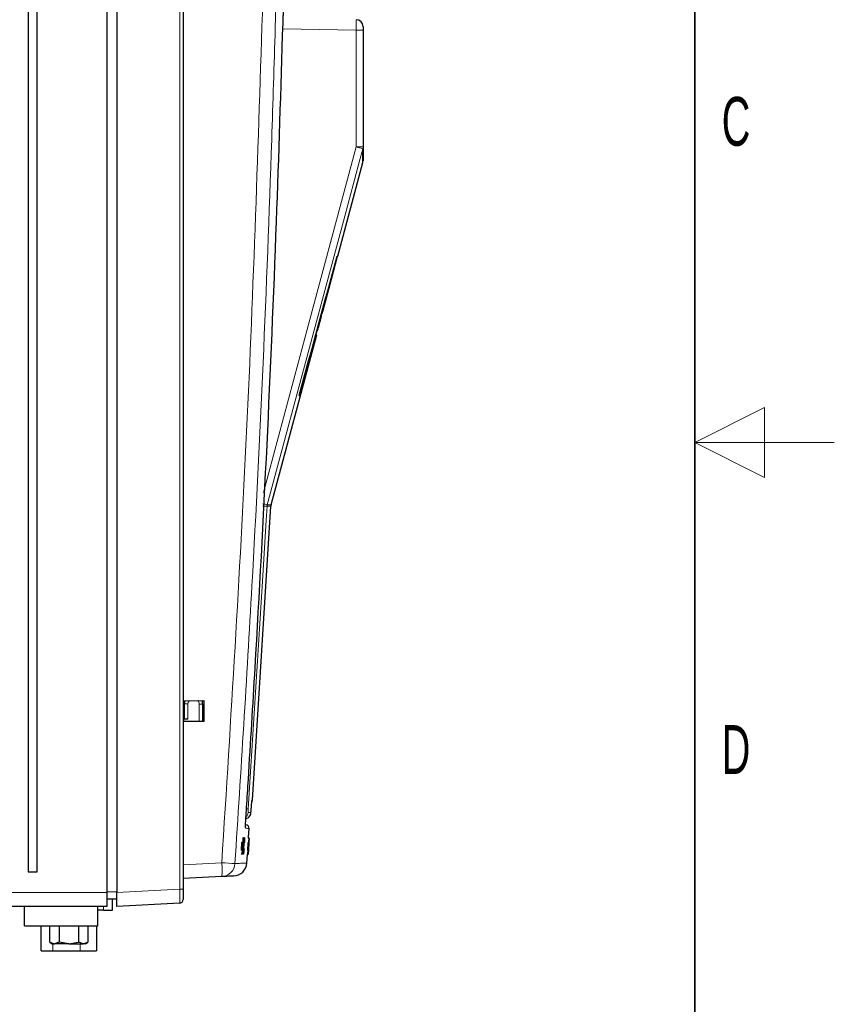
# Model space of a CAD drawing. Header units: millimetres. Extents: x 5 to 418, y 2 to 292.
# Tile 36 of 38: x 360 to 418, y 107 to 178. Entities that reach past the tile are written whole.
import ezdxf

# ---------------------------------------------------------------- set-up
doc = ezdxf.new("R2010")
doc.units = ezdxf.units.MM
doc.layers.add('SLD-0', color=7, linetype='Continuous')
doc.styles.add('SLDTEXTSTYLE0', font='TXT', dxfattribs={"width": 0.605})

msp = doc.modelspace()

# ---------------------------------------------------------------- linework, layer by layer
at = {"color": 7, "linetype": 'Continuous', "lineweight": 25}
for p, q in [((365.8951, 222.5018), (365.8951, 115.0018)), ((366.5951, 222.5018), (366.5951, 115.0135)), ((371.3451, 222.5018), (371.3451, 115.25)), ((360.2451, 221.0018), (360.2451, 116.5018)), ((360.8951, 116.5018), (360.8951, 221.0018)), ((384.2451, 177.0347), (384.2451, 176.7847)), ((384.2451, 176.7847), (384.2451, 168.4222)), ((382.4356, 160.6051), (384.2283, 167.2956)), ((381.9757, 158.9385), (382.4187, 160.6051)), ((382.4356, 160.6051), (382.3902, 160.6051)), ((381.3707, 156.6308), (381.989, 158.9385)), ((381.9367, 158.9385), (381.9783, 158.9385)), ((381.9783, 158.9385), (381.989, 158.9385)), ((381.3079, 156.6308), (381.355, 156.6308)), ((381.3707, 156.6308), (381.355, 156.6308)), ((380.9437, 155.2956), (380.9982, 155.2956)), ((377.6581, 142.7751), (380.9241, 154.9641)), ((380.8532, 154.9641), (380.9043, 154.9641)), ((380.9043, 154.9641), (380.9241, 154.9641)), ((379.6614, 150.6051), (379.723, 150.6051)), ((376.329, 121.6327), (377.642, 142.6768)), ((371.3951, 128.7518), (372.8465, 128.7532)), ((371.3951, 127.2517), (371.3951, 128.7518)), ((371.3951, 128.4876), (371.4451, 128.4884)), ((371.4451, 127.4266), (371.4451, 128.5139)), ((372.7451, 128.5122), (372.7451, 128.7531)), ((372.7451, 128.5111), (372.8465, 128.5129)), ((372.7451, 128.5122), (372.7451, 127.2505)), ((372.8465, 128.7532), (372.8465, 127.2504)), ((371.4451, 127.5151), (371.3951, 127.516)), ((371.6995, 127.4311), (371.3951, 127.4258)), ((372.8465, 127.2504), (371.3951, 127.2517)), ((372.8465, 127.4907), (372.7451, 127.4924)), ((375.7712, 119.8683), (375.8575, 119.8607)), ((375.5411, 118.5902), (375.517, 118.0413)), ((375.5909, 118.5869), (375.5411, 118.5902)), ((375.566, 118.5899), (375.5411, 118.5902)), ((375.6159, 118.5866), (375.566, 118.5899)), ((375.5909, 118.5869), (375.5669, 118.0379)), ((375.5669, 118.0379), (375.6159, 118.5866)), ((375.6159, 118.5866), (375.5909, 118.5869)), ((375.6002, 118.9037), (375.6006, 118.9141)), ((375.6505, 118.9107), (375.6006, 118.9141)), ((375.6006, 118.9141), (375.601, 118.9141)), ((375.6582, 118.9107), (375.6088, 118.914)), ((375.6296, 118.3805), (375.6505, 118.9107)), ((375.6306, 117.7627), (375.6901, 118.6569)), ((375.6792, 118.9104), (375.6309, 118.9137)), ((375.7128, 118.9101), (375.6364, 117.7626)), ((375.687, 118.9104), (375.6372, 118.3786)), ((375.687, 118.9104), (375.6389, 118.9136)), ((375.6582, 118.9107), (375.6467, 118.62)), ((375.6505, 118.9107), (375.6582, 118.9107)), ((375.652, 118.6198), (375.6792, 118.9104)), ((375.6775, 118.6234), (375.6602, 118.6246)), ((375.7091, 118.9101), (375.6613, 118.9133)), ((375.7128, 118.9101), (375.665, 118.9133)), ((375.6684, 118.4878), (375.6775, 118.6234)), ((375.6792, 118.9104), (375.687, 118.9104)), ((375.6907, 118.8996), (375.6992, 118.9278)), ((375.7491, 118.9244), (375.7002, 118.9277)), ((375.7091, 118.9101), (375.7128, 118.9101)), ((375.7443, 118.5907), (375.7356, 118.5561)), ((375.9982, 118.5783), (375.9632, 118.0295)), ((376.0481, 118.575), (375.9982, 118.5783)), ((376.0013, 118.5783), (375.9982, 118.5783)), ((376.0512, 118.575), (376.0013, 118.5783)), ((376.0481, 118.575), (376.0131, 118.0262)), ((376.0131, 118.0262), (376.0512, 118.575)), ((376.0744, 118.8992), (376.0245, 118.9026)), ((376.0753, 118.8992), (376.026, 118.9025)), ((376.0262, 118.0314), (376.0629, 118.5671)), ((376.0779, 118.8992), (376.0296, 118.9025)), ((376.0651, 118.567), (376.0304, 118.0311)), ((376.0789, 118.8992), (376.0309, 118.9024)), ((376.0813, 118.8992), (376.0335, 118.9024)), ((376.0857, 118.8992), (376.0371, 118.9025)), ((376.0865, 118.8992), (376.0377, 118.9025)), ((376.0409, 118.3692), (376.0744, 118.8992)), ((376.0628, 118.5549), (376.0411, 118.2373)), ((376.0789, 118.8992), (376.0417, 118.3674)), ((376.043, 118.2373), (376.0625, 118.5388)), ((376.0512, 118.575), (376.0481, 118.575)), ((376.0753, 118.8992), (376.0569, 118.6087)), ((376.0598, 118.5903), (376.0573, 118.5905)), ((376.0576, 118.6085), (376.0779, 118.8992)), ((376.0598, 118.5903), (376.0601, 118.605)), ((376.0744, 118.8992), (376.0753, 118.8992)), ((376.0761, 118.7593), (376.0857, 118.8992)), ((376.0768, 118.7592), (376.0773, 118.7668)), ((376.0865, 118.8992), (376.0775, 118.7592)), ((376.0779, 118.8992), (376.0789, 118.8992)), ((376.0857, 118.8992), (376.0865, 118.8992)), ((375.5669, 118.0379), (375.517, 118.0413)), ((375.5718, 117.7633), (375.6296, 118.3805)), ((375.6165, 118.158), (375.5795, 117.7632)), ((375.6296, 118.3805), (375.5977, 118.3827)), ((375.6052, 117.763), (375.6212, 118.1685)), ((375.6372, 118.3786), (375.6129, 117.7629)), ((375.6684, 118.4878), (375.6475, 118.4892)), ((375.6896, 118.3447), (375.6752, 118.3457)), ((375.7108, 118.1672), (375.7147, 118.1294)), ((376.0131, 118.0262), (375.9632, 118.0295)), ((375.9977, 117.7518), (376.0409, 118.3692)), ((376.0263, 118.1467), (375.9986, 117.7518)), ((376.0018, 117.7518), (376.0274, 118.1573)), ((376.0417, 118.3674), (376.0028, 117.7518)), ((376.027, 118.0313), (376.0078, 117.7518)), ((376.0237, 118.0607), (376.0223, 118.0608)), ((376.0254, 118.0754), (376.0232, 118.0756)), ((376.0237, 118.0607), (376.0254, 118.0754)), ((376.0291, 118.0982), (376.0247, 118.0985)), ((376.0409, 118.3692), (376.0369, 118.3695)), ((376.0408, 118.2961), (376.0372, 118.2963)), ((376.0408, 118.2961), (376.0497, 118.4285)), ((376.0497, 118.4285), (376.046, 118.4287)), ((375.5718, 117.7633), (375.5219, 117.7666)), ((375.5795, 117.7632), (375.5718, 117.7633)), ((375.6052, 117.763), (375.5797, 117.7647)), ((375.6129, 117.7629), (375.6052, 117.763)), ((375.6306, 117.7627), (375.6129, 117.7639)), ((375.621, 117.7509), (375.6159, 117.7872)), ((375.6708, 117.7476), (375.6222, 117.7508)), ((375.6364, 117.7626), (375.6306, 117.7627)), ((375.9977, 117.7518), (375.9478, 117.7551)), ((376.0039, 117.7371), (375.9563, 117.7402)), ((375.9986, 117.7518), (375.9977, 117.7518)), ((376.0018, 117.7518), (375.9986, 117.752)), ((376.0028, 117.7518), (376.0018, 117.7518)), ((376.0078, 117.7518), (376.007, 117.7518)), ((376.0115, 117.7518), (376.0079, 117.752)), ((376.0124, 117.7518), (376.0115, 117.7518)), ((360.2451, 116.5018), (360.8951, 116.5018)), ((374.1245, 116.1474), (371.3451, 116.0018)), ((365.8951, 115.0018), (365.8951, 114.0018)), ((366.5951, 114.0149), (366.5951, 115.0135)), ((371.3451, 115.25), (371.3451, 114.5011)), ((365.8951, 114.561), (366.5951, 114.5488)), ((366.3059, 113.7376), (366.3059, 114.5538)), ((365.8951, 114.0018), (356.9951, 114.0018)), ((359.9951, 112.6268), (359.9951, 114.0018)), ((365.2451, 112.6268), (365.2451, 114.0018)), ((365.6559, 113.7376), (365.2451, 113.7376)), ((365.6559, 113.7376), (366.3059, 113.7376)), ((371.1082, 114.2514), (366.5951, 114.0149)), ((359.9951, 112.6268), (365.2451, 112.6268)), ((361.1934, 110.8376), (361.1934, 112.6268)), ((361.7972, 111.4436), (361.7972, 112.6268)), ((362.4828, 112.6268), (362.4828, 111.4436)), ((363.854, 112.6268), (363.854, 111.4436)), ((364.5396, 112.6268), (364.5396, 111.4436)), ((365.1434, 112.6268), (365.1434, 110.8376)), ((361.1934, 110.8376), (362.0197, 110.8376)), ((361.7972, 111.4436), (361.9809, 111.3376)), ((361.7972, 111.4436), (362.14, 111.3376)), ((361.9809, 111.3376), (362.14, 111.3376)), ((362.0197, 110.8376), (363.9697, 110.8376)), ((362.4828, 111.4436), (362.14, 111.3376)), ((363.1684, 111.3376), (362.14, 111.3376)), ((363.1684, 111.3376), (362.4828, 111.4436)), ((363.1684, 111.3376), (363.854, 111.4436)), ((363.1684, 111.3376), (364.1968, 111.3376)), ((364.1968, 111.3376), (363.854, 111.4436)), ((363.9697, 110.8376), (365.1434, 110.8376)), ((364.1968, 111.3376), (364.5396, 111.4436)), ((364.3559, 111.3376), (364.1968, 111.3376)), ((364.3559, 111.3376), (364.5396, 111.4436))]:
    msp.add_line(p, q, dxfattribs=at)
at = {"color": 7, "linetype": 'Continuous', "lineweight": 18}
for p, q in [((371.1082, 115.25), (371.1082, 222.5018)), ((383.7539, 176.7847), (378.4976, 176.8765)), ((383.7539, 168.4222), (383.7539, 176.7847)), ((384.2451, 176.7847), (383.7539, 176.7847)), ((383.7539, 168.4222), (384.2451, 168.4222)), ((377.3659, 142.6768), (377.382, 142.7751)), ((377.642, 142.6768), (377.3659, 142.6768)), ((377.382, 142.7751), (377.6581, 142.7751)), ((371.4451, 128.5139), (371.6995, 128.5139)), ((371.6995, 128.5139), (371.6995, 127.4311)), ((372.4995, 127.2507), (372.4995, 128.5122)), ((372.7451, 128.5122), (372.4995, 128.5122)), ((372.8465, 128.7272), (372.7451, 128.7272)), ((376.2675, 121.4492), (376.268, 121.4567)), ((375.652, 118.6198), (375.6467, 118.6201)), ((376.0625, 118.5388), (376.0617, 118.5389)), ((375.6212, 118.1685), (375.6175, 118.1688)), ((371.3451, 117.0004), (374.1245, 117.1461)), ((355.7451, 115.0018), (365.8951, 115.0018)), ((365.8951, 115.0532), (366.5951, 115.0532)), ((366.5951, 115.0135), (371.1082, 115.25)), ((371.1082, 115.25), (371.3451, 115.25)), ((365.6559, 114.0018), (365.6559, 113.7376)), ((362.0197, 111.3376), (362.0197, 110.8376)), ((363.9697, 110.8376), (363.9697, 111.3376))]:
    msp.add_line(p, q, dxfattribs=at)
at = {"color": 7, "linetype": 'Continuous', "lineweight": 18, "flags": 128}
for points in [[(377.1133, 143.6693), (380.3398, 155.6962), (383.7539, 168.4222)], [(384.2278, 168.2928), (383.9687, 167.327), (382.9323, 163.4636), (378.7865, 148.0102), (377.382, 142.7751)], [(377.3659, 142.6768), (377.3036, 141.6788), (377.0542, 137.6866), (376.0114, 120.994)], [(375.827, 119.6934), (375.8321, 119.6656), (375.8336, 119.6173)]]:
    msp.add_lwpolyline(points, dxfattribs=at)
at = {"color": 7, "linetype": 'Continuous', "lineweight": 25, "flags": 128}
for points in [[(376.0395, 118.902), (376.0444, 118.9766), (376.0648, 119.2863), (376.0852, 119.5959)], [(375.9206, 117.1189), (375.9414, 117.4285), (375.9622, 117.7382), (375.9631, 117.752)]]:
    msp.add_lwpolyline(points, dxfattribs=at)
at = {"color": 7, "linetype": 'Continuous', "lineweight": 25}
for centre, radius, start, end in [((383.7451, 177.0347), 0.5, 0, 89), ((378.141, 142.6457), 0.5, 165, 176.429851), ((372.0451, 128.5139), 0.6, 156.629066, 180), ((372.1451, 128.5122), 0.6, 0, 23.667072), ((375.8301, 121.6646), 0.5, 331.940737, 356.223915), ((375.8357, 119.6117), 0.25, 357.305826, 85), ((374.9232, 117.1907), 1, 273, 355.664366), ((371.0951, 114.5011), 0.25, 273, 0)]:
    msp.add_arc(centre, radius, start, end, dxfattribs=at)
at = {"color": 7, "linetype": 'Continuous', "lineweight": 18}
for centre, radius, start, end in [((376.3065, 140.2145), 29.1743, 74.245502, 75.210382), ((383.753, 168.4222), 0.4921, 344.751835, 359.998279), ((373.0645, 77.8907), 64.9288, 86.201525, 86.465978), ((372.9205, 127.1586), 16.2414, 74.055713, 75.177151), ((372.0495, 128.5139), 0.35, 137.093213, 180), ((372.1495, 128.5122), 0.35, 0, 43.423906), ((375.5054, 120.775), 0.5001, 314.54316, 356.43635), ((374.638, 100.8635), 20.1773, 86.097181, 86.429568), ((369.2474, 41.8927), 75.4112, 85.573099, 86.291907), ((369.339, 116.6468), 4.8114, 354.043308, 5.956692), ((374.0715, 117.1449), 0.9989, 273.042111, 356.214549)]:
    msp.add_arc(centre, radius, start, end, dxfattribs=at)
for centre, major_axis, ratio, start_param, end_param in [((383.7451, 176.7847), (0.0087, 0.75), 0.0116328, 4.7126259, 6.2831176), ((371.0951, 115.2521), (-0.0131, 1.0007), 0.0130459, 3.1421055, 4.7101628)]:
    msp.add_ellipse(centre, major_axis=major_axis, ratio=ratio, start_param=start_param, end_param=end_param, dxfattribs=at)
at = {"color": 7, "linetype": 'Continuous', "lineweight": 25}
for centre, major_axis, ratio, start_param, end_param in [((-65.7549, 17654.5386), (0, 18299.2818), 0.0834692, 3.4375045, 3.4393727), ((-65.7549, 16701.9087), (0, 17352.6024), 0.0854681, 3.4478278, 3.4482687), ((-65.7549, 17959.3663), (0, 18611.4142), 0.0823932, 3.4363486, 3.4371537)]:
    msp.add_ellipse(centre, major_axis=major_axis, ratio=ratio, start_param=start_param, end_param=end_param, dxfattribs=at)
at = {"color": 7, "linetype": 'Continuous', "lineweight": 18}
for points, knots in [([(374.1245, 117.1461), (374.7686, 127.4417), (376.057, 148.037), (376.7272, 168.6618), (377.0623, 178.9763)], [0, 0, 0, 0, 0.49989972, 1, 1, 1, 1]), ([(378.0079, 178.9489), (377.9893, 178.2825), (377.8964, 174.9505), (377.4546, 160.9569), (376.5927, 140.9922), (375.4911, 123.7127), (375.0682, 117.079)], [0, 0, 0, 0, 0.03228756, 0.16143818, 0.67806661, 1, 1, 1, 1]), ([(376.2125, 120.7475), (376.2279, 120.9439), (376.2465, 121.1802), (376.2648, 121.4166), (376.268, 121.4567)], [0, 0, 0, 0, 0.8306218, 1, 1, 1, 1]), ([(376.268, 121.4567), (376.2714, 121.4996), (376.2783, 121.5854), (376.2833, 121.6287), (376.2848, 121.6319), (376.2851, 121.6327)], [0, 0, 0, 0, 0.4289712, 0.8581067, 1, 1, 1, 1]), ([(376.2851, 121.6327), (376.2895, 121.6327), (376.3112, 121.6331), (376.3358, 121.6335), (376.3233, 121.6333), (376.3204, 121.6333)], [0, 0, 0, 0, 0.1604843, 0.8024277, 1, 1, 1, 1]), ([(376.0114, 120.994), (376.0097, 120.9659), (376.0064, 120.9097), (376.0033, 120.8347), (376.002, 120.7782), (376.0026, 120.7482), (376.004, 120.7451), (376.0046, 120.7439)], [0, 0, 0, 0, 0.2147505, 0.4295793, 0.6438148, 0.8575512, 1, 1, 1, 1]), ([(376.0046, 120.7439), (376.016, 120.7441), (376.0729, 120.7451), (376.1493, 120.7464), (376.1934, 120.7472), (376.2125, 120.7475)], [0, 0, 0, 0, 0.1241023, 0.6205161, 1, 1, 1, 1]), ([(375.8336, 119.6173), (375.8308, 119.6296), (375.8253, 119.6541), (375.8253, 119.7796), (375.8297, 119.8979), (375.8309, 119.9296)], [0, 0, 0, 0, 0.42271077, 0.84538629, 1, 1, 1, 1]), ([(376.0572, 119.5978), (376.0634, 119.5972), (376.0822, 119.5956), (375.9331, 119.6086), (375.8336, 119.6173)], [0, 0, 0, 0, 0.3324436, 1, 1, 1, 1]), ([(375.0682, 117.079), (375.1067, 117.081), (375.2993, 117.0911), (375.6858, 117.1113), (375.9742, 117.1264), (375.8943, 117.1222), (375.8819, 117.1216)], [0, 0, 0, 0, 0.0691303, 0.3456599, 0.8987746, 1, 1, 1, 1])]:
    msp.add_open_spline(points, degree=3, knots=knots, dxfattribs=at)
at = {"color": 7, "linetype": 'Continuous', "lineweight": 25}
for points, knots in [([(378.5121, 177.315), (378.5157, 177.4277), (378.5228, 177.6532), (378.5371, 177.9521), (378.549, 178.1366), (378.5555, 178.2068), (378.5573, 178.2265)], [0, 0, 0, 0, 0.2949123, 0.5898446, 0.8848018, 1, 1, 1, 1]), ([(375.8659, 120.6169), (375.8767, 120.7833), (375.9306, 121.6148), (376.1541, 125.1077), (377.0023, 139.0825), (377.8832, 157.1504), (378.3639, 172.5638), (378.5121, 177.315)], [0, 0, 0, 0, 0.0088087, 0.0440433, 0.1849823, 0.7487663, 1, 1, 1, 1]), ([(384.2281, 167.2956), (384.2281, 167.3006), (384.2281, 167.3158), (384.228, 167.5098), (384.2279, 167.8722), (384.2278, 168.1883), (384.2278, 168.2928)], [0, 0, 0, 0, 0.16233252, 0.4977888, 0.83386762, 1, 1, 1, 1]), ([(384.2451, 168.4222), (384.2451, 168.1308), (384.2451, 167.5469), (384.2451, 167.4651), (384.2451, 167.4242)], [0, 0, 0, 0, 0.498968, 1, 1, 1, 1]), ([(380.9982, 155.2956), (381.062, 155.5364), (381.1591, 155.9026), (381.2794, 156.3606), (381.3303, 156.5571), (381.356, 156.6568)], [0, 0, 0, 0, 0.4861531, 0.7393125, 1, 1, 1, 1]), ([(380.8712, 154.9641), (380.8972, 155.0552), (380.9382, 155.1994), (380.9598, 155.2697), (380.9677, 155.2956)], [0, 0, 0, 0, 0.6313016, 1, 1, 1, 1]), ([(376.2117, 120.7365), (376.2141, 120.766), (376.2329, 121.0036), (376.2513, 121.2411), (376.2675, 121.4492)], [0, 0, 0, 0, 0.1240776, 1, 1, 1, 1]), ([(376.2673, 121.4455), (376.2689, 121.4662), (376.2733, 121.5243), (376.2781, 121.5751), (376.279, 121.5826), (376.2793, 121.5852)], [0, 0, 0, 0, 0.2678678, 0.7537256, 1, 1, 1, 1]), ([(375.8309, 119.9296), (375.8326, 119.9803), (375.8368, 120.111), (375.8498, 120.36), (375.8613, 120.5442), (375.8659, 120.6169)], [0, 0, 0, 0, 0.277333, 0.7146433, 1, 1, 1, 1]), ([(375.8476, 120.3039), (375.8746, 120.3099), (375.9615, 120.3292), (376.0827, 120.4261), (376.1708, 120.5566), (376.202, 120.662), (376.2101, 120.7169), (376.2119, 120.7381), (376.2124, 120.7464), (376.2125, 120.7475)], [0, 0, 0, 0, 0.1299785, 0.4188581, 0.7191212, 0.8943821, 0.9587431, 0.9943364, 1, 1, 1, 1]), ([(375.8281, 119.6783), (375.8281, 119.678), (375.8284, 119.6754), (375.8268, 119.6971), (375.8262, 119.7635), (375.829, 119.8677), (375.8307, 119.9297)], [0, 0, 0, 0, 0.0220433, 0.1973575, 0.5227903, 1, 1, 1, 1]), ([(375.6467, 118.62), (375.6459, 118.6005), (375.6448, 118.5733), (375.6433, 118.5374), (375.6423, 118.5195), (375.6418, 118.5106)], [0, 0, 0, 0, 0.5612769, 0.7817626, 1, 1, 1, 1]), ([(375.6418, 118.5106), (375.6437, 118.531), (375.6471, 118.5674), (375.6505, 118.6038), (375.652, 118.6198)], [0, 0, 0, 0, 0.5599999, 1, 1, 1, 1]), ([(375.6901, 118.6569), (375.6858, 118.619), (375.6781, 118.5514), (375.6714, 118.5072), (375.6684, 118.4878)], [0, 0, 0, 0, 0.5596859, 1, 1, 1, 1]), ([(375.6775, 118.6234), (375.683, 118.6638), (375.6928, 118.736), (375.7041, 118.857), (375.7091, 118.9101)], [0, 0, 0, 0, 0.5604274, 1, 1, 1, 1]), ([(375.6896, 118.3447), (375.6954, 118.4275), (375.7069, 118.5926), (375.7254, 118.7955), (375.7402, 118.9065), (375.7461, 118.9185), (375.7491, 118.9244)], [0, 0, 0, 0, 0.2804925, 0.5595697, 0.7796153, 1, 1, 1, 1]), ([(375.7399, 118.792), (375.7382, 118.7893), (375.7346, 118.7838), (375.7262, 118.7222), (375.7124, 118.5812), (375.7028, 118.4426), (375.696, 118.3453)], [0, 0, 0, 0, 0.1872234, 0.3739058, 0.5607363, 1, 1, 1, 1]), ([(375.7356, 118.5561), (375.7375, 118.5918), (375.7412, 118.6631), (375.7438, 118.7447), (375.7431, 118.7867), (375.741, 118.7903), (375.7399, 118.792)], [0, 0, 0, 0, 0.2805533, 0.5597389, 0.7796538, 1, 1, 1, 1]), ([(375.7491, 118.9244), (375.751, 118.9203), (375.7549, 118.912), (375.7548, 118.8288), (375.7509, 118.7157), (375.7465, 118.6324), (375.7443, 118.5907)], [0, 0, 0, 0, 0.2800806, 0.5594487, 0.7795488, 1, 1, 1, 1]), ([(376.0635, 118.6076), (376.0616, 118.5803), (376.058, 118.5257), (376.0519, 118.4377), (376.0492, 118.4019), (376.0475, 118.38)], [0, 0, 0, 0, 0.2804963, 0.5610033, 1, 1, 1, 1]), ([(376.0497, 118.4269), (376.05, 118.4295), (376.0506, 118.4347), (376.0534, 118.4713), (376.0578, 118.5334), (376.0609, 118.5796), (376.0624, 118.6027)], [0, 0, 0, 0, 0.2806803, 0.5609514, 0.7800568, 1, 1, 1, 1]), ([(376.0569, 118.6087), (376.0557, 118.5892), (376.054, 118.562), (376.0517, 118.5261), (376.0505, 118.5082), (376.05, 118.4993)], [0, 0, 0, 0, 0.5612769, 0.7817626, 1, 1, 1, 1]), ([(376.05, 118.4993), (376.0514, 118.5197), (376.0539, 118.5561), (376.0565, 118.5925), (376.0576, 118.6085)], [0, 0, 0, 0, 0.5599999, 1, 1, 1, 1]), ([(376.0725, 118.7668), (376.0722, 118.7644), (376.0716, 118.7595), (376.0682, 118.7133), (376.064, 118.6525), (376.0612, 118.611), (376.0598, 118.5903)], [0, 0, 0, 0, 0.28000144, 0.55913078, 0.77932005, 1, 1, 1, 1]), ([(376.0601, 118.605), (376.0631, 118.6496), (376.0691, 118.7387), (376.0762, 118.8381), (376.0803, 118.8918), (376.081, 118.8968), (376.0813, 118.8992)], [0, 0, 0, 0, 0.2802532, 0.5595228, 0.7795924, 1, 1, 1, 1]), ([(376.0624, 118.6027), (376.0641, 118.6279), (376.0674, 118.6784), (376.0708, 118.7332), (376.0725, 118.7627), (376.0725, 118.7655), (376.0725, 118.7668)], [0, 0, 0, 0, 0.27946, 0.5589523, 0.7792553, 1, 1, 1, 1]), ([(376.0813, 118.8992), (376.0812, 118.8947), (376.0811, 118.8855), (376.0769, 118.8148), (376.0706, 118.7148), (376.0658, 118.6433), (376.0635, 118.6076)], [0, 0, 0, 0, 0.2801842, 0.5598553, 0.7799999, 1, 1, 1, 1]), ([(375.6239, 118.2368), (375.6225, 118.2222), (375.6201, 118.196), (375.6176, 118.1696), (375.6165, 118.158)], [0, 0, 0, 0, 0.5600016, 1, 1, 1, 1]), ([(375.6212, 118.1685), (375.6217, 118.1813), (375.6226, 118.204), (375.6235, 118.2268), (375.6239, 118.2368)], [0, 0, 0, 0, 0.5599998, 1, 1, 1, 1]), ([(375.6708, 117.7476), (375.6679, 117.7539), (375.6619, 117.7666), (375.6664, 117.941), (375.6769, 118.1454), (375.6854, 118.2783), (375.6896, 118.3447)], [0, 0, 0, 0, 0.2799551, 0.5580876, 0.7789116, 1, 1, 1, 1]), ([(375.7147, 118.1294), (375.71, 118.0707), (375.7007, 117.9534), (375.6874, 117.8253), (375.6772, 117.757), (375.6729, 117.7507), (375.6708, 117.7476)], [0, 0, 0, 0, 0.2802563, 0.5595462, 0.7795894, 1, 1, 1, 1]), ([(375.696, 118.3453), (375.6921, 118.2837), (375.6841, 118.1609), (375.6758, 117.996), (375.6744, 117.8969), (375.6775, 117.8856), (375.679, 117.88)], [0, 0, 0, 0, 0.281245, 0.5607156, 0.780138, 1, 1, 1, 1]), ([(375.679, 117.88), (375.6811, 117.8842), (375.6851, 117.8927), (375.6969, 117.99), (375.7055, 118.1), (375.7108, 118.1672)], [0, 0, 0, 0, 0.2807112, 0.5609046, 1, 1, 1, 1]), ([(376.0298, 118.097), (376.0261, 118.0424), (376.0187, 117.933), (376.0103, 117.8139), (376.0052, 117.7464), (376.0043, 117.7402), (376.0039, 117.7371)], [0, 0, 0, 0, 0.2794007, 0.5590642, 0.7793783, 1, 1, 1, 1]), ([(376.0039, 117.7371), (376.004, 117.7416), (376.0041, 117.7507), (376.0092, 117.8357), (376.0161, 117.9444), (376.0212, 118.0219), (376.0237, 118.0607)], [0, 0, 0, 0, 0.2799105, 0.5592491, 0.7794763, 1, 1, 1, 1]), ([(376.0128, 117.8695), (376.0132, 117.8726), (376.0139, 117.879), (376.0184, 117.9414), (376.0238, 118.0185), (376.0273, 118.0716), (376.0291, 118.0982)], [0, 0, 0, 0, 0.2798831, 0.5589932, 0.779319, 1, 1, 1, 1]), ([(376.0254, 118.0754), (376.0235, 118.0457), (376.0196, 117.9864), (376.0149, 117.9124), (376.0127, 117.8743), (376.0128, 117.8711), (376.0128, 117.8695)], [0, 0, 0, 0, 0.2808811, 0.5600727, 0.7796532, 1, 1, 1, 1]), ([(376.0318, 118.2255), (376.0307, 118.2109), (376.0289, 118.1847), (376.0271, 118.1583), (376.0263, 118.1467)], [0, 0, 0, 0, 0.5600016, 1, 1, 1, 1]), ([(376.0274, 118.1573), (376.0283, 118.17), (376.0297, 118.1927), (376.0311, 118.2155), (376.0318, 118.2255)], [0, 0, 0, 0, 0.5599998, 1, 1, 1, 1]), ([(376.0291, 118.0982), (376.0312, 118.1301), (376.0354, 118.1938), (376.0399, 118.2655), (376.0423, 118.3061), (376.0423, 118.3098), (376.0423, 118.3117)], [0, 0, 0, 0, 0.2797467, 0.5591709, 0.7794436, 1, 1, 1, 1]), ([(376.0475, 118.38), (376.047, 118.3686), (376.0458, 118.3459), (376.041, 118.2692), (376.0354, 118.1824), (376.0316, 118.1255), (376.0298, 118.097)], [0, 0, 0, 0, 0.2798072, 0.5591854, 0.7794082, 1, 1, 1, 1]), ([(376.0423, 118.3117), (376.0421, 118.3104), (376.0418, 118.308), (376.0411, 118.2997), (376.0408, 118.2961)], [0, 0, 0, 0, 0.55977209, 1, 1, 1, 1]), ([(376.0497, 118.4285), (376.0497, 118.4281), (376.0496, 118.4273), (376.0497, 118.427), (376.0497, 118.4269)], [0, 0, 0, 0, 0.5600031, 1, 1, 1, 1]), ([(374.9748, 116.192), (374.9398, 116.1902), (374.8696, 116.1865), (374.3732, 116.1605), (374.1245, 116.1474)], [0, 0, 0, 0, 0.4989084, 1, 1, 1, 1])]:
    msp.add_open_spline(points, degree=3, knots=knots, dxfattribs=at)
at = {"layer": 'SLD-0', "lineweight": 35}
msp.add_line((408, 12), (408, 282.5), dxfattribs=at)
at = {"layer": 'SLD-0', "lineweight": 18}
for p, q in [((413, 149.75), (408, 147.25)), ((413, 144.75), (413, 149.75)), ((418, 147.25), (408, 147.25)), ((408, 147.25), (413, 144.75))]:
    msp.add_line(p, q, dxfattribs=at)

# ---------------------------------------------------------------- texts
at = {"layer": 'SLD-0', "char_height": 3.5, "attachment_point": 2, "style": 'SLDTEXTSTYLE0'}
for s, insert in [('C', (410.9597, 172.0011)), ('D', (410.9597, 127.0011))]:
    msp.add_mtext(s, dxfattribs=dict(at, insert=insert))

doc.saveas('drawing.dxf')
